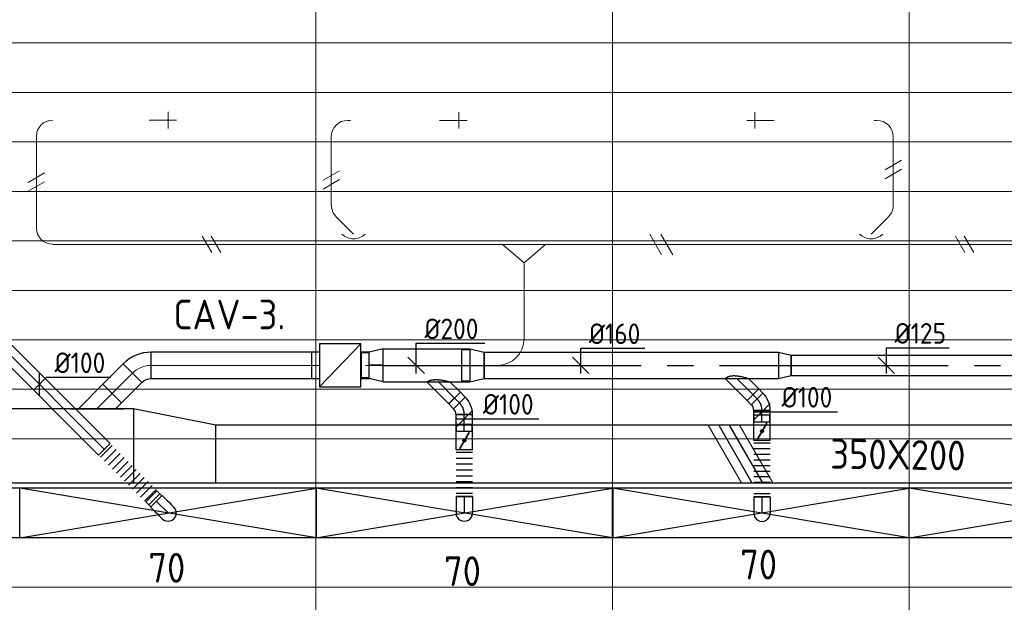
# Model space of a CAD drawing. Header units: millimetres. Extents: x -72412 to 16313, y -1015 to 52998.
# Tile 22 of 64: x -41321 to -35347, y 11438 to 14970. Entities that reach past the tile are written whole.
import ezdxf
from ezdxf.enums import TextEntityAlignment as Align

# ---------------------------------------------------------------- set-up
doc = ezdxf.new("R2010")
doc.units = ezdxf.units.MM
doc.header["$LTSCALE"] = 50
doc.linetypes.add('CENTER2', pattern=[28.575, 19.05, -3.175, 3.175, -3.175])
for name, color, linetype in [('4plfd', 254, 'Continuous'), ('WL570---_TOEVOER', 200, 'Continuous'), ('WL570---_TOEVOER_HL', 1, 'Continuous'), ('WL570---_TOEVOER_RST', 200, 'Continuous'), ('WL570---_TOEVOER_RST_HL', 1, 'Continuous'), ('WM570---_TOEVOER', 2, 'Continuous'), ('WM570---_TOEVOER_PR', 2, 'Continuous'), ('WM570---_TOEVOER_RST_PR', 1, 'Continuous')]:
    doc.layers.add(name, color=color, linetype=linetype)
for name, color, linetype, lineweight in [('WL570---_BESTAAND-HARTLIJN', 161, 'Continuous', 0), ('WL570---_BESTAAND-TOEVOER', 180, 'Continuous', 0), ('WL570---_DEMONTEREN', 10, 'Continuous', 0)]:
    doc.layers.add(name, color=color, linetype=linetype, lineweight=lineweight)
doc.layers.get('WL570---_DEMONTEREN').off()
doc.styles.add('BURO-018', font='ISO96.shx', dxfattribs={"height": 90})
doc.styles.add('BURO-025', font='ISO96.shx', dxfattribs={"height": 125})
doc.styles.add('MAATVOERING', font='ISO')

# ---------------------------------------------------------------- blocks, each defined once
blk = doc.blocks.new('Groep-43')
at = {"color": 8, "linetype": 'Continuous', "lineweight": 13}
for p, q in [((-73154.912, 13299.14), (-22154.912, 13299.14)), ((-73154.912, 12999.14), (-22154.912, 12999.14)), ((-73154.912, 12699.14), (-22154.912, 12699.14)), ((-73154.912, 12399.14), (-22154.912, 12399.14)), ((-73154.912, 12099.14), (-22154.912, 12099.14))]:
    blk.add_line(p, q, dxfattribs=at)
blk = doc.blocks.new('Groep-50')
at = {"color": 8, "linetype": 'Continuous', "lineweight": 13}
for p, q in [((-42254.9, 18999.1), (-42254.9, 6825.7)), ((-40454.9, 18999.1), (-40454.9, 7003.9)), ((-38654.9, 18999.1), (-38654.9, 7233.8)), ((-72854.9, 11799.1), (-22392.8, 11799.1)), ((-72188.2, 11499.1), (-23121.3, 11499.1)), ((-71473.3, 11199.1), (-23841, 11199.1)), ((-70711.8, 10899.1), (-24597.7, 10899.1)), ((-69854.9, 10599.1), (-25389.2, 10599.1)), ((-69080.3, 10299.1), (-26229.6, 10299.1)), ((-68159.5, 9999.1), (-27084.9, 9999.1))]:
    blk.add_line(p, q, dxfattribs=at)
at = {"color": 8, "linetype": 'Continuous', "lineweight": 13, "flags": 128}
blk.add_lwpolyline([(-22004.9, 19149), (-22004.9, 11828, -0.208473), (-73205.8, 11785.1), (-73304.9, 11828.1)], format="xyb", dxfattribs=at)
at = {"color": 8, "linetype": 'Continuous', "lineweight": 13}
blk.add_arc((-47654.8, 70538.1), 63940.9, 246.496301, 293.503386, dxfattribs=at)
at = {"color": 8}
blk.add_blockref('Groep-43', (0, 0), dxfattribs=at)
blk = doc.blocks.new('Block plafond 5e verd')
at = {"layer": '4plfd'}
blk.add_blockref('Groep-50', (73304.9, -19149.1), dxfattribs=at)
blk = doc.blocks.new('KARH')
for p, q in [((1, 0.5), (0, 0.5)), ((0, -0.5), (1, -0.5))]:
    blk.add_line(p, q)
at = {"invisible_edges": 15}
blk.add_3dface([(0, 0.5), (0, -0.5), (1, -0.5), (1, 0.5)], dxfattribs=at)
blk = doc.blocks.new('KARO')
for p, q in [((1, 0.5), (0, 0.5)), ((0, -0.5), (1, -0.5))]:
    blk.add_line(p, q)
at = {"invisible_edges": 15}
blk.add_3dface([(0, 0.5), (0, -0.5), (1, -0.5), (1, 0.5)], dxfattribs=at)
at = {"layer": 'WL570---_BESTAAND-HARTLIJN'}
blk.add_line((0, 0), (1, 0), dxfattribs=at)
blk = doc.blocks.new('VV145020035020005000LG')
blk.add_lwpolyline([(0, -225), (500, -225), (500, 125), (0, 225)], close=True)
at = {"invisible_edges": 15}
blk.add_3dface([(0, -225), (500, -225), (500, 125), (0, 225)], dxfattribs=at)
blk = doc.blocks.new('OBO10000090ZE')
blk.add_lwpolyline([(-50, 0), (50, 0), (50, 100, 1), (-50, 100)], format="xyb", close=True)
at = {"layer": 'WL570---_BESTAAND-HARTLIJN'}
for points in [[(0, 0), (0, 150)], [(-50, 100), (50, 100)]]:
    blk.add_lwpolyline(points, dxfattribs=at)
blk = doc.blocks.new('OBO10000090H')
blk.add_lwpolyline([(50, -100, 0.414214), (-100, 50), (-100, -50, -0.414214), (-50, -100)], format="xyb", close=True)
at = {"invisible_edges": 15}
for points in [[(-91.3, -50.8), (-74, 47.7), (-100, 50), (-100, -50)], [(-82.9, -53), (-48.7, 41), (-74, 47.7), (-91.3, -50.8)], [(-75, -56.7), (-25, 29.9), (-48.7, 41), (-82.9, -53)], [(-67.9, -61.7), (-3.6, 14.9), (-25, 29.9), (-75, -56.7)], [(-61.7, -67.9), (14.9, -3.6), (-3.6, 14.9), (-67.9, -61.7)], [(-56.7, -75), (29.9, -25), (14.9, -3.6), (-61.7, -67.9)], [(-53, -82.9), (41, -48.7), (29.9, -25), (-56.7, -75)], [(-50.8, -91.3), (47.7, -74), (41, -48.7), (-53, -82.9)], [(-50, -100), (50, -100), (47.7, -74), (-50.8, -91.3)]]:
    blk.add_3dface(points, dxfattribs=at)
at = {"layer": 'WL570---_BESTAAND-HARTLIJN'}
blk.add_arc((-100, -100), 100, 0, 90, dxfattribs=at)
blk = doc.blocks.new('OBO10000090L')
blk.add_lwpolyline([(50, 0, 0.414214), (-100, 150), (-100, 50, -0.414214), (-50, 0)], format="xyb", close=True)
at = {"invisible_edges": 15}
for points in [[(-91.3, 49.2), (-74, 147.7), (-100, 150), (-100, 50)], [(-82.9, 47), (-48.7, 141), (-74, 147.7), (-91.3, 49.2)], [(-75, 43.3), (-25, 129.9), (-48.7, 141), (-82.9, 47)], [(-67.9, 38.3), (-3.6, 114.9), (-25, 129.9), (-75, 43.3)], [(-61.7, 32.1), (14.9, 96.4), (-3.6, 114.9), (-67.9, 38.3)], [(-56.7, 25), (29.9, 75), (14.9, 96.4), (-61.7, 32.1)], [(-53, 17.1), (41, 51.3), (29.9, 75), (-56.7, 25)], [(-50.8, 8.7), (47.7, 26), (41, 51.3), (-53, 17.1)], [(-50, 0), (50, 0), (47.7, 26), (-50.8, 8.7)]]:
    blk.add_3dface(points, dxfattribs=at)
at = {"layer": 'WL570---_BESTAAND-HARTLIJN'}
blk.add_arc((-100, 0), 100, 0, 90, dxfattribs=at)
blk = doc.blocks.new('OBO10000045H')
blk.add_lwpolyline([(50, -41.4, 0.198912), (6.1, 64.6), (-64.6, -6.1, -0.198912), (-50, -41.4)], format="xyb", close=True)
at = {"invisible_edges": 15}
for points in [[(-61.7, -9.3), (14.9, 55), (6.1, 64.6), (-64.6, -6.1)], [(-59, -12.7), (22.9, 44.6), (14.9, 55), (-61.7, -9.3)], [(-56.7, -16.4), (29.9, 33.6), (22.9, 44.6), (-59, -12.7)], [(-54.7, -20.3), (35.9, 22), (29.9, 33.6), (-56.7, -16.4)], [(-53, -24.3), (41, 9.9), (35.9, 22), (-54.7, -20.3)], [(-51.7, -28.5), (44.9, -2.6), (41, 9.9), (-53, -24.3)], [(-50.8, -32.7), (47.7, -15.4), (44.9, -2.6), (-51.7, -28.5)], [(-50.2, -37.1), (49.4, -28.3), (47.7, -15.4), (-50.8, -32.7)], [(-50, -41.4), (50, -41.4), (49.4, -28.3), (-50.2, -37.1)]]:
    blk.add_3dface(points, dxfattribs=at)
at = {"layer": 'WL570---_BESTAAND-HARTLIJN'}
blk.add_arc((-100, -41.4), 100, 0, 45, dxfattribs=at)
blk = doc.blocks.new('OZA1250100045L')
blk.add_lwpolyline([(-70.7, 0), (-106.1, 35.4), (-35.4, 106.1), (70.7, 0)])
at = {"layer": 'WL570---_BESTAAND-HARTLIJN'}
blk.add_line((0, 0), (-70.7, 70.7), dxfattribs=at)
at = {"layer": 'WL570---_BESTAAND-TOEVOER'}
blk.add_arc((0, 70.7), 100, 225, 315, dxfattribs=at)
blk = doc.blocks.new('OSV1251000460G')
blk.add_lwpolyline([(0, -62.5), (46.7, -50), (46.7, 50), (0, 62.5)], close=True)
at = {"layer": 'WL570---_BESTAAND-HARTLIJN'}
blk.add_line((0, 0), (46.7, 0), dxfattribs=at)
blk = doc.blocks.new('OAF16000045R')
blk.add_line((-163.1, 0), (163.1, 0))
blk.add_lwpolyline([(-113.1, 0), (35.4, 148.5), (148.5, 35.4), (113.1, 0)])
at = {"layer": 'WL570---_BESTAAND-HARTLIJN'}
blk.add_line((91.9, 91.9), (0, 0), dxfattribs=at)
blk = doc.blocks.new('OTS12512516000H')
blk.add_lwpolyline([(-130, -62.5), (130, -62.5), (130, 62.5), (80, 112.5), (-80, 112.5), (-130, 62.5)], close=True)
at = {"layer": 'WL570---_BESTAAND-HARTLIJN'}
blk.add_line((-130, 0), (130, 0), dxfattribs=at)
at = {"layer": 'WL570---_BESTAAND-TOEVOER'}
blk.add_lwpolyline([(-130, 0), (0, 112.5), (130, 0)], dxfattribs=at)
blk = doc.blocks.new('VBX1601600016025000')
blk.add_lwpolyline([(50, -130), (300, -130), (300, 130), (50, 130)], close=True)
for points in [[(50, 80), (0, 80), (0, -80), (50, -80)], [(300, -80), (350, -80), (350, 80), (300, 80)]]:
    blk.add_lwpolyline(points)
at = {"layer": 'WL570---_BESTAAND-HARTLIJN'}
blk.add_line((300, 0), (350, 0), dxfattribs=at)
at = {"layer": 'WL570---_BESTAAND-TOEVOER'}
blk.add_line((50, -130), (300, 130), dxfattribs=at)
blk = doc.blocks.new('UISO')
for p, q in [((0, 0.18), (1, 0.757)), ((0, 0), (1, 0.577))]:
    blk.add_line(p, q)
at = {"layer": 'WL570---_BESTAAND-TOEVOER'}
for p, q in [((0, 0.36), (1, 0.937)), ((0, -0.18), (1, 0.397))]:
    blk.add_line(p, q, dxfattribs=at)
blk = doc.blocks.new('OBO16000090H')
blk.add_lwpolyline([(80, -160, 0.414214), (-160, 80), (-160, -80, -0.414214), (-80, -160)], format="xyb", close=True)
at = {"invisible_edges": 15}
for points in [[(-146.1, -81.2), (-118.3, 76.4), (-160, 80), (-160, -80)], [(-132.6, -84.8), (-77.9, 65.5), (-118.3, 76.4), (-146.1, -81.2)], [(-120, -90.7), (-40, 47.8), (-77.9, 65.5), (-132.6, -84.8)], [(-108.6, -98.7), (-5.7, 23.9), (-40, 47.8), (-120, -90.7)], [(-98.7, -108.6), (23.9, -5.7), (-5.7, 23.9), (-108.6, -98.7)], [(-90.7, -120), (47.8, -40), (23.9, -5.7), (-98.7, -108.6)], [(-84.8, -132.6), (65.5, -77.9), (47.8, -40), (-90.7, -120)], [(-81.2, -146.1), (76.4, -118.3), (65.5, -77.9), (-84.8, -132.6)], [(-80, -160), (80, -160), (76.4, -118.3), (-81.2, -146.1)]]:
    blk.add_3dface(points, dxfattribs=at)
at = {"layer": 'WL570---_BESTAAND-HARTLIJN'}
blk.add_arc((-160, -160), 160, 0, 90, dxfattribs=at)
blk = doc.blocks.new('OBO16000045H')
blk.add_lwpolyline([(80, -66.3, 0.198912), (9.7, 103.4), (-103.4, -9.7, -0.198912), (-80, -66.3)], format="xyb", close=True)
at = {"invisible_edges": 15}
for points in [[(-98.7, -14.9), (23.9, 88), (9.7, 103.4), (-103.4, -9.7)], [(-94.5, -20.4), (36.6, 71.4), (23.9, 88), (-98.7, -14.9)], [(-90.7, -26.3), (47.8, 53.7), (36.6, 71.4), (-94.5, -20.4)], [(-87.5, -32.5), (57.5, 35.2), (47.8, 53.7), (-90.7, -26.3)], [(-84.8, -38.9), (65.5, 15.8), (57.5, 35.2), (-87.5, -32.5)], [(-82.7, -45.6), (71.8, -4.2), (65.5, 15.8), (-84.8, -38.9)], [(-81.2, -52.4), (76.4, -24.6), (71.8, -4.2), (-82.7, -45.6)], [(-80.3, -59.3), (79.1, -45.4), (76.4, -24.6), (-81.2, -52.4)], [(-80, -66.3), (80, -66.3), (79.1, -45.4), (-80.3, -59.3)]]:
    blk.add_3dface(points, dxfattribs=at)
at = {"layer": 'WL570---_BESTAAND-HARTLIJN'}
blk.add_arc((-160, -66.3), 160, 0, 45, dxfattribs=at)
blk = doc.blocks.new('*U249')
at = {"color": 0, "ltscale": 10}
for p, q in [((900, 150, -2700), (-900, 150, -2700)), ((-900, -150, -2700), (-900, 150, -2700)), ((900, -150, -2700), (900, 150, -2700)), ((900, -150, -2700), (-900, -150, -2700))]:
    blk.add_line(p, q, dxfattribs=at)
at = {"layer": 'WL570---_TOEVOER_RST_HL', "linetype": 'CENTER2'}
blk.add_circle((0, 0, -2700), 0.075, dxfattribs=at)
at = {"layer": 'WL570---_TOEVOER_RST', "color": 1, "style": 'BURO-018'}
for tag in ['MC', 'Q']:
    blk.add_attdef(tag, text='', height=180, dxfattribs=at).set_placement((0, 0), align=Align.MIDDLE)
at = {"layer": 'WM570---_TOEVOER_RST_PR', "color": 1, "style": 'BURO-018'}
blk.add_attdef('POSNR', text='', height=180, dxfattribs=at).set_placement((0, 0), align=Align.MIDDLE)
blk = doc.blocks.new('*U250')
at = {"color": 0, "ltscale": 10}
for p, q in [((900, 150, -2700), (-900, 150, -2700)), ((-900, -150, -2700), (-900, 150, -2700)), ((900, -150, -2700), (900, 150, -2700)), ((900, -150, -2700), (-900, -150, -2700))]:
    blk.add_line(p, q, dxfattribs=at)
at = {"layer": 'WL570---_TOEVOER_RST_HL', "linetype": 'CENTER2'}
blk.add_circle((0, 0, -2700), 0.075, dxfattribs=at)
at = {"layer": 'WL570---_TOEVOER_RST', "color": 1, "style": 'BURO-018'}
for tag in ['MC', 'Q']:
    blk.add_attdef(tag, text='', height=180, dxfattribs=at).set_placement((0, 0), align=Align.MIDDLE)
at = {"layer": 'WM570---_TOEVOER_RST_PR', "color": 1, "style": 'BURO-018'}
blk.add_attdef('POSNR', text='', height=180, dxfattribs=at).set_placement((0, 0), align=Align.MIDDLE)
blk = doc.blocks.new('*U260')
at = {"color": 0, "ltscale": 10}
for p, q in [((900, 150, -2700), (-900, 150, -2700)), ((-900, -150, -2700), (-900, 150, -2700)), ((900, -150, -2700), (900, 150, -2700)), ((900, -150, -2700), (-900, -150, -2700))]:
    blk.add_line(p, q, dxfattribs=at)
at = {"layer": 'WL570---_TOEVOER_RST_HL', "linetype": 'CENTER2'}
blk.add_circle((0, 0, -2700), 0.075, dxfattribs=at)
at = {"layer": 'WL570---_TOEVOER_RST', "color": 1, "style": 'BURO-018'}
for tag in ['MC', 'Q']:
    blk.add_attdef(tag, text='', height=180, dxfattribs=at).set_placement((0, 0), align=Align.MIDDLE)
at = {"layer": 'WM570---_TOEVOER_RST_PR', "color": 1, "style": 'BURO-018'}
blk.add_attdef('POSNR', text='', height=180, dxfattribs=at).set_placement((0, 0), align=Align.MIDDLE)
blk = doc.blocks.new('*U261')
at = {"color": 0, "ltscale": 10}
for p, q in [((900, 150, -2700), (-900, 150, -2700)), ((-900, -150, -2700), (-900, 150, -2700)), ((900, -150, -2700), (900, 150, -2700)), ((900, -150, -2700), (-900, -150, -2700))]:
    blk.add_line(p, q, dxfattribs=at)
at = {"layer": 'WL570---_TOEVOER_RST_HL', "linetype": 'CENTER2'}
blk.add_circle((0, 0, -2700), 0.075, dxfattribs=at)
at = {"layer": 'WL570---_TOEVOER_RST', "color": 1, "style": 'BURO-018'}
for tag in ['MC', 'Q']:
    blk.add_attdef(tag, text='', height=180, dxfattribs=at).set_placement((0, 0), align=Align.MIDDLE)
at = {"layer": 'WM570---_TOEVOER_RST_PR', "color": 1, "style": 'BURO-018'}
blk.add_attdef('POSNR', text='', height=180, dxfattribs=at).set_placement((0, 0), align=Align.MIDDLE)
blk = doc.blocks.new('*U262')
at = {"color": 0, "ltscale": 10}
for p, q in [((900, 150, -2700), (-900, 150, -2700)), ((-900, -150, -2700), (-900, 150, -2700)), ((900, -150, -2700), (900, 150, -2700)), ((900, -150, -2700), (-900, -150, -2700))]:
    blk.add_line(p, q, dxfattribs=at)
at = {"layer": 'WL570---_TOEVOER_RST_HL', "linetype": 'CENTER2'}
blk.add_circle((0, 0, -2700), 0.075, dxfattribs=at)
at = {"layer": 'WL570---_TOEVOER_RST', "color": 1, "style": 'BURO-018'}
for tag in ['MC', 'Q']:
    blk.add_attdef(tag, text='', height=180, dxfattribs=at).set_placement((0, 0), align=Align.MIDDLE)
at = {"layer": 'WM570---_TOEVOER_RST_PR', "color": 1, "style": 'BURO-018'}
blk.add_attdef('POSNR', text='', height=180, dxfattribs=at).set_placement((0, 0), align=Align.MIDDLE)
blk = doc.blocks.new('*U809')
at = {"color": 0, "ltscale": 10}
for p, q in [((-100, 47.5, -2700), (-142.6, 47.5, -2700)), ((-142.6, -47.5, -2700), (-142.6, 47.5, -2700)), ((-100, 50, -2700), (-86.8, 50, -2700)), ((-100, -50, -2700), (-100, 50, -2700)), ((-100, -47.5, -2700), (-100, 47.5, -2700)), ((-86.8, 50, -2700), (-61.4, 50, -2700)), ((-61.4, 50, -2700), (-38.6, 50, -2700)), ((-38.6, 50, -2700), (-20, 50, -2700)), ((-20, 50, -2700), (-6.8, 50, -2700)), ((-6.8, 50, -2700), (0, 50, -2700)), ((-100, -47.5, -2700), (-142.6, -47.5, -2700)), ((-100, -50, -2700), (-86.8, -50, -2700)), ((-86.8, -50, -2700), (-61.4, -50, -2700)), ((-61.4, -50, -2700), (-38.6, -50, -2700)), ((-38.6, -50, -2700), (-20, -50, -2700)), ((-20, -50, -2700), (-6.8, -50, -2700)), ((-6.8, -50, -2700), (0, -50, -2700))]:
    blk.add_line(p, q, dxfattribs=at)
blk.add_arc((0, 0, -2700), 50, 270, 90, dxfattribs=at)
at = {"layer": 'WL570---_TOEVOER_HL', "linetype": 'CENTER2'}
blk.add_line((-100, 0, -2700), (0, 0, -2700), dxfattribs=at)
at = {"layer": 'WM570---_TOEVOER_PR', "color": 2, "style": 'BURO-025'}
blk.add_attdef('POSNR', text='', height=125, dxfattribs=at).set_placement((0, 0), align=Align.MIDDLE)
blk = doc.blocks.new('*U811')
at = {"color": 0, "ltscale": 10}
for p, q in [((0, 50, -2700), (892.2, 50, -2700)), ((0, -50, -2700), (0, 50, -2700)), ((892.2, 50, -2700), (892.2, -50, -2700)), ((0, -50, -2700), (892.2, -50, -2700))]:
    blk.add_line(p, q, dxfattribs=at)
at = {"layer": 'WL570---_TOEVOER_HL', "linetype": 'CENTER2'}
blk.add_line((0, 0, -2700), (892.2, 0, -2700), dxfattribs=at)
at = {"layer": 'WM570---_TOEVOER_PR', "color": 2, "style": 'BURO-025'}
blk.add_attdef('POSNR', text='', height=125, dxfattribs=at).set_placement((0, 0), align=Align.MIDDLE)
blk = doc.blocks.new('*U812')
at = {"color": 0, "ltscale": 10}
for p, q in [((0, 50, -2700), (0, -50, -2700)), ((17.1, 50, -2700), (17.1, -50, -2700)), ((51.4, 50, -2700), (51.4, -50, -2700)), ((85.7, 50, -2700), (85.7, -50, -2700)), ((119.9, 50, -2700), (119.9, -50, -2700)), ((154.2, 50, -2700), (154.2, -50, -2700)), ((188.4, 50, -2700), (188.4, -50, -2700)), ((222.7, 50, -2700), (222.7, -50, -2700)), ((257, 50, -2700), (257, -50, -2700)), ((291.2, 50, -2700), (291.2, -50, -2700)), ((325.5, 50, -2700), (325.5, -50, -2700)), ((359.8, 50, -2700), (359.8, -50, -2700)), ((394, 50, -2700), (394, -50, -2700)), ((428.3, 50, -2700), (428.3, -50, -2700)), ((445.4, 50, -2700), (445.4, -50, -2700))]:
    blk.add_line(p, q, dxfattribs=at)
at = {"layer": 'WM570---_TOEVOER_PR', "color": 2, "style": 'BURO-025'}
blk.add_attdef('POSNR', text='', height=125, dxfattribs=at).set_placement((0, 0), align=Align.MIDDLE)
blk = doc.blocks.new('*U817')
at = {"layer": 'WM570---_TOEVOER', "color": 0, "ltscale": 10}
for p, q in [((0, -70.7), (0, 70.7)), ((-35.4, -35.4), (42.6, 42.6)), ((42.6, 42.6), (431.9, 42.6))]:
    blk.add_line(p, q, dxfattribs=at)
at = {"layer": 'WM570---_TOEVOER', "color": 0, "style": 'BURO-025'}
blk.add_text('%%c100', height=125, dxfattribs=at).set_placement((92.6, 67.6))
blk = doc.blocks.new('*U818')
at = {"color": 0, "ltscale": 10}
for p, q in [((-100, 50, -2700), (-86.8, 50, -2700)), ((-100, -50, -2700), (-100, 50, -2700)), ((-86.8, 50, -2700), (-61.4, 50, -2700)), ((-61.4, 50, -2700), (-38.6, 50, -2700)), ((-38.6, 50, -2700), (-20, 50, -2700)), ((-20, 50, -2700), (-6.8, 50, -2700)), ((-6.8, 50, -2700), (0, 50, -2700)), ((-100, -50, -2700), (-86.8, -50, -2700)), ((-86.8, -50, -2700), (-61.4, -50, -2700)), ((-61.4, -50, -2700), (-38.6, -50, -2700)), ((-38.6, -50, -2700), (-20, -50, -2700)), ((-20, -50, -2700), (-6.8, -50, -2700)), ((-6.8, -50, -2700), (0, -50, -2700))]:
    blk.add_line(p, q, dxfattribs=at)
blk.add_arc((0, 0, -2700), 50, 270, 90, dxfattribs=at)
at = {"layer": 'WL570---_TOEVOER_HL', "linetype": 'CENTER2'}
blk.add_line((-100, 0, -2700), (0, 0, -2700), dxfattribs=at)
at = {"layer": 'WM570---_TOEVOER_PR', "color": 2, "style": 'BURO-025'}
blk.add_attdef('POSNR', text='', height=125, dxfattribs=at).set_placement((0, 0), align=Align.MIDDLE)
blk = doc.blocks.new('*U819')
at = {"color": 0, "ltscale": 10}
for p, q in [((0, 50, -2700), (41.4, 50, -2700)), ((0, -50, -2700), (0, 50, -2700)), ((41.4, 50, -2700), (41.4, -50, -2700)), ((0, -50, -2700), (41.4, -50, -2700))]:
    blk.add_line(p, q, dxfattribs=at)
at = {"layer": 'WL570---_TOEVOER_HL', "linetype": 'CENTER2'}
blk.add_line((0, 0, -2700), (41.4, 0, -2700), dxfattribs=at)
at = {"layer": 'WM570---_TOEVOER_PR', "color": 2, "style": 'BURO-025'}
blk.add_attdef('POSNR', text='', height=125, dxfattribs=at).set_placement((0, 0), align=Align.MIDDLE)
blk = doc.blocks.new('*U820')
at = {"color": 0, "ltscale": 10}
for p, q in [((0, 70.7, -2700), (63.3, 134.1, -2700)), ((63.3, 134.1, -2700), (134.1, 63.3, -2700)), ((0.1, -70.7, -2700), (134.1, 63.3, -2700))]:
    blk.add_line(p, q, dxfattribs=at)
blk.add_spline([(-0.1, -70.5, -2700), (-0.5, -69.8, -2700), (-1.1, -68.6, -2700), (-2, -66.9, -2700), (-3, -64.8, -2700), (-4.2, -62.2, -2700), (-5.5, -59.1, -2700), (-6.8, -55.5, -2700), (-8.1, -51.4, -2700), (-9.4, -46.9, -2700), (-10.6, -41.8, -2700), (-11.7, -36.2, -2700), (-12.5, -30.2, -2700), (-13.1, -23.8, -2700), (-13.4, -16.9, -2700), (-13.4, -9.8, -2700), (-13.1, -2.4, -2700), (-12.5, 5.2, -2700), (-11.7, 12.9, -2700), (-10.6, 20.5, -2700), (-9.4, 28, -2700), (-8.1, 35.1, -2700), (-6.8, 41.9, -2700), (-5.5, 48.2, -2700), (-4.2, 53.9, -2700), (-3, 58.8, -2700), (-2, 63, -2700), (-1.1, 66.3, -2700), (-0.5, 68.8, -2700), (-0.1, 70.2, -2700), (0, 70.7, -2700)], degree=3, dxfattribs=at)
at = {"layer": 'WL570---_TOEVOER_HL', "linetype": 'CENTER2'}
blk.add_line((0, 0, -2700), (98.7, 98.7, -2700), dxfattribs=at)
at = {"layer": 'WM570---_TOEVOER_PR', "color": 2, "style": 'BURO-025'}
blk.add_attdef('POSNR', text='', height=125, dxfattribs=at).set_placement((0, 0), align=Align.MIDDLE)
blk = doc.blocks.new('*U821')
at = {"color": 0, "ltscale": 10}
for p, q in [((-6.1, 64.6, -2700), (64.6, -6.1, -2700)), ((25, 92.1, -2700), (25.8, 93, -2700)), ((25.8, 93, -2700), (93, 25.8, -2700)), ((-41.4, -50, -2700), (-41.4, 50, -2700)), ((92.1, 25, -2700), (93, 25.8, -2700))]:
    blk.add_line(p, q, dxfattribs=at)
for radius in [49.9, 149.9]:
    blk.add_arc((-41.4, 99.9, -2700), radius, 270, 315, dxfattribs=at)
at = {"layer": 'WL570---_TOEVOER_HL', "linetype": 'CENTER2'}
blk.add_arc((-41.4, 99.9, -2700), 99.9, 270, 315, dxfattribs=at)
at = {"layer": 'WM570---_TOEVOER_PR', "color": 2, "style": 'BURO-025'}
blk.add_attdef('POSNR', text='', height=125, dxfattribs=at).set_placement((0, 0), align=Align.MIDDLE)
blk = doc.blocks.new('*U822')
at = {"color": 0, "ltscale": 10}
for p, q in [((0, 50, -2700), (101.3, 50, -2700)), ((101.3, 50, -2700), (101.3, -50, -2700)), ((0, -50, -2700), (101.3, -50, -2700))]:
    blk.add_line(p, q, dxfattribs=at)
at = {"layer": 'WL570---_TOEVOER_HL', "linetype": 'CENTER2'}
blk.add_line((0, 0, -2700), (101.3, 0, -2700), dxfattribs=at)
at = {"layer": 'WM570---_TOEVOER_PR', "color": 2, "style": 'BURO-025'}
blk.add_attdef('POSNR', text='', height=125, dxfattribs=at).set_placement((0, 0), align=Align.MIDDLE)
blk = doc.blocks.new('*U823')
at = {"ltscale": 10}
for p, q in [((-55.9, 50, -2700), (55.9, 50, -2700)), ((-55.9, -50, -2700), (-55.9, 50, -2700)), ((-48.9, 27.1, -2700), (-47.9, 28.8, -2700)), ((47.9, -28.8, -2700), (-48.9, 27.1, -2700)), ((48.9, -27.1, -2700), (-47.9, 28.8, -2700)), ((55.9, 50, -2700), (55.9, -50, -2700)), ((55.9, 47.5, -2700), (98.5, 47.5, -2700)), ((98.5, 47.5, -2700), (98.5, -47.5, -2700)), ((-55.9, -50, -2700), (55.9, -50, -2700)), ((47.9, -28.8, -2700), (48.9, -27.1, -2700)), ((55.9, -47.5, -2700), (98.5, -47.5, -2700))]:
    blk.add_line(p, q, dxfattribs=at)
blk.add_circle((0, 0, -2700), 9.31, dxfattribs=at)
at = {"layer": 'WL570---_TOEVOER', "color": 2, "style": 'BURO-025'}
blk.add_attdef('I', text='', height=125, dxfattribs=at).set_placement((0, 0), align=Align.MIDDLE)
at = {"layer": 'WM570---_TOEVOER_PR', "color": 2, "style": 'BURO-025'}
blk.add_attdef('POSNR', text='', height=125, dxfattribs=at).set_placement((0, 0), align=Align.MIDDLE)
blk = doc.blocks.new('*U824')
at = {"color": 0, "ltscale": 10}
for p, q in [((0, 50, -2700), (0, -50, -2700)), ((17.7, 50, -2700), (17.7, -50, -2700)), ((53.2, 50, -2700), (53.2, -50, -2700)), ((88.6, 50, -2700), (88.6, -50, -2700)), ((124.1, 50, -2700), (124.1, -50, -2700)), ((159.6, 50, -2700), (159.6, -50, -2700)), ((195, 50, -2700), (195, -50, -2700)), ((230.5, 50, -2700), (230.5, -50, -2700)), ((265.9, 50, -2700), (265.9, -50, -2700)), ((283.7, 50, -2700), (283.7, -50, -2700))]:
    blk.add_line(p, q, dxfattribs=at)
at = {"layer": 'WM570---_TOEVOER_PR', "color": 2, "style": 'BURO-025'}
blk.add_attdef('POSNR', text='', height=125, dxfattribs=at).set_placement((0, 0), align=Align.MIDDLE)
blk = doc.blocks.new('*U825')
at = {"color": 0, "ltscale": 10}
for p, q in [((0, 100, -2700), (85.2, 80, -2700)), ((0, 100, -2700), (0, -100, -2700)), ((85.2, 80, -2700), (85.2, -80, -2700)), ((85.2, 76, -2700), (131.9, 76, -2700)), ((131.9, 76, -2700), (131.9, -76, -2700)), ((131.9, 76, -2700), (131.9, -76, -2700)), ((0, -100, -2700), (85.2, -80, -2700)), ((85.2, -76, -2700), (131.9, -76, -2700))]:
    blk.add_line(p, q, dxfattribs=at)
at = {"layer": 'WL570---_TOEVOER_HL', "linetype": 'CENTER2'}
blk.add_line((0, 0, -2700), (85.2, 0, -2700), dxfattribs=at)
for centre in [(0, 0, -2700), (85.2, 0, -2700)]:
    blk.add_circle(centre, 0.075, dxfattribs=at)
at = {"layer": 'WM570---_TOEVOER_PR', "color": 2, "style": 'BURO-025'}
blk.add_attdef('POSNR', text='', height=125, dxfattribs=at).set_placement((0, 0), align=Align.MIDDLE)
blk = doc.blocks.new('*U826')
at = {"color": 0, "ltscale": 10}
for p, q in [((0, 100, -2700), (527.2, 100, -2700)), ((0, -100, -2700), (0, 100, -2700)), ((527.2, 100, -2700), (527.2, -100, -2700)), ((0, -100, -2700), (527.2, -100, -2700))]:
    blk.add_line(p, q, dxfattribs=at)
at = {"layer": 'WL570---_TOEVOER_HL', "linetype": 'CENTER2'}
blk.add_line((0, 0, -2700), (527.2, 0, -2700), dxfattribs=at)
at = {"layer": 'WM570---_TOEVOER_PR', "color": 2, "style": 'BURO-025'}
blk.add_attdef('POSNR', text='', height=125, dxfattribs=at).set_placement((0, 0), align=Align.MIDDLE)
blk = doc.blocks.new('*U827')
at = {"color": 0, "ltscale": 10}
for p, q in [((0, 95, -2700), (-49.5, 95, -2700)), ((-49.5, -95, -2700), (-49.5, 95, -2700)), ((-49.5, -95, -2700), (-49.5, 95, -2700)), ((0, 100, -2700), (85.2, 80, -2700)), ((0, 100, -2700), (0, -100, -2700)), ((85.2, 80, -2700), (85.2, -80, -2700)), ((0, -95, -2700), (-49.5, -95, -2700)), ((0, -100, -2700), (85.2, -80, -2700))]:
    blk.add_line(p, q, dxfattribs=at)
at = {"layer": 'WL570---_TOEVOER_HL', "linetype": 'CENTER2'}
blk.add_line((0, 0, -2700), (85.2, 0, -2700), dxfattribs=at)
for centre in [(0, 0, -2700), (85.2, 0, -2700)]:
    blk.add_circle(centre, 0.075, dxfattribs=at)
at = {"layer": 'WM570---_TOEVOER_PR', "color": 2, "style": 'BURO-025'}
blk.add_attdef('POSNR', text='', height=125, dxfattribs=at).set_placement((0, 0), align=Align.MIDDLE)
blk = doc.blocks.new('*U828')
at = {"color": 0, "ltscale": 10}
for p, q in [((-100, 50, -2700), (-86.8, 50, -2700)), ((-100, -50, -2700), (-100, 50, -2700)), ((-86.8, 50, -2700), (-61.4, 50, -2700)), ((-61.4, 50, -2700), (-38.6, 50, -2700)), ((-38.6, 50, -2700), (-20, 50, -2700)), ((-20, 50, -2700), (-6.8, 50, -2700)), ((-6.8, 50, -2700), (0, 50, -2700)), ((-100, -50, -2700), (-86.8, -50, -2700)), ((-86.8, -50, -2700), (-61.4, -50, -2700)), ((-61.4, -50, -2700), (-38.6, -50, -2700)), ((-38.6, -50, -2700), (-20, -50, -2700)), ((-20, -50, -2700), (-6.8, -50, -2700)), ((-6.8, -50, -2700), (0, -50, -2700))]:
    blk.add_line(p, q, dxfattribs=at)
blk.add_arc((0, 0, -2700), 50, 270, 90, dxfattribs=at)
at = {"layer": 'WL570---_TOEVOER_HL', "linetype": 'CENTER2'}
blk.add_line((-100, 0, -2700), (0, 0, -2700), dxfattribs=at)
at = {"layer": 'WM570---_TOEVOER_PR', "color": 2, "style": 'BURO-025'}
blk.add_attdef('POSNR', text='', height=125, dxfattribs=at).set_placement((0, 0), align=Align.MIDDLE)
blk = doc.blocks.new('*U829')
at = {"color": 0, "ltscale": 10}
for p, q in [((0, 70.7, -2700), (62.1, 132.8, -2700)), ((62.1, 132.8, -2700), (132.8, 62.1, -2700)), ((0, -70.7, -2700), (132.8, 62.1, -2700))]:
    blk.add_line(p, q, dxfattribs=at)
blk.add_spline([(-0.2, -70.5, -2700), (-0.6, -69.9, -2700), (-1.4, -68.9, -2700), (-2.5, -67.4, -2700), (-3.8, -65.6, -2700), (-5.3, -63.3, -2700), (-6.9, -60.6, -2700), (-8.7, -57.4, -2700), (-10.5, -53.7, -2700), (-12.2, -49.6, -2700), (-13.8, -44.9, -2700), (-15.2, -39.7, -2700), (-16.3, -34, -2700), (-17.1, -27.8, -2700), (-17.5, -21.1, -2700), (-17.5, -13.9, -2700), (-17.1, -6.4, -2700), (-16.3, 1.4, -2700), (-15.2, 9.4, -2700), (-13.8, 17.4, -2700), (-12.2, 25.2, -2700), (-10.5, 32.8, -2700), (-8.7, 40, -2700), (-6.9, 46.7, -2700), (-5.3, 52.8, -2700), (-3.8, 58.1, -2700), (-2.5, 62.5, -2700), (-1.4, 66.1, -2700), (-0.6, 68.6, -2700), (-0.2, 70.2, -2700), (0, 70.7, -2700)], degree=3, dxfattribs=at)
at = {"layer": 'WL570---_TOEVOER_HL', "linetype": 'CENTER2'}
blk.add_line((0, 0, -2700), (97.4, 97.4, -2700), dxfattribs=at)
at = {"layer": 'WM570---_TOEVOER_PR', "color": 2, "style": 'BURO-025'}
blk.add_attdef('POSNR', text='', height=125, dxfattribs=at).set_placement((0, 0), align=Align.MIDDLE)
blk = doc.blocks.new('*U830')
at = {"color": 0, "ltscale": 10}
for p, q in [((-6.1, 64.6, -2700), (64.6, -6.1, -2700)), ((-41.4, -50, -2700), (-41.4, 50, -2700))]:
    blk.add_line(p, q, dxfattribs=at)
for radius in [49.9, 149.9]:
    blk.add_arc((-41.4, 99.9, -2700), radius, 270, 315, dxfattribs=at)
at = {"layer": 'WL570---_TOEVOER_HL', "linetype": 'CENTER2'}
blk.add_arc((-41.4, 99.9, -2700), 99.9, 270, 315, dxfattribs=at)
at = {"layer": 'WM570---_TOEVOER_PR', "color": 2, "style": 'BURO-025'}
blk.add_attdef('POSNR', text='', height=125, dxfattribs=at).set_placement((0, 0), align=Align.MIDDLE)
blk = doc.blocks.new('*U831')
at = {"color": 0, "ltscale": 10}
for p, q in [((0, 50, -2700), (36.7, 50, -2700)), ((0, -50, -2700), (0, 50, -2700)), ((36.7, 50, -2700), (36.7, -50, -2700)), ((0, -50, -2700), (36.7, -50, -2700))]:
    blk.add_line(p, q, dxfattribs=at)
at = {"layer": 'WL570---_TOEVOER_HL', "linetype": 'CENTER2'}
blk.add_line((0, 0, -2700), (36.7, 0, -2700), dxfattribs=at)
at = {"layer": 'WM570---_TOEVOER_PR', "color": 2, "style": 'BURO-025'}
blk.add_attdef('POSNR', text='', height=125, dxfattribs=at).set_placement((0, 0), align=Align.MIDDLE)
blk = doc.blocks.new('*U832')
at = {"color": 0, "ltscale": 10}
for p, q in [((0, 50, -2700), (69.1, 50, -2700)), ((69.1, 50, -2700), (69.1, -50, -2700)), ((0, -50, -2700), (69.1, -50, -2700))]:
    blk.add_line(p, q, dxfattribs=at)
at = {"layer": 'WL570---_TOEVOER_HL', "linetype": 'CENTER2'}
blk.add_line((0, 0, -2700), (69.1, 0, -2700), dxfattribs=at)
at = {"layer": 'WM570---_TOEVOER_PR', "color": 2, "style": 'BURO-025'}
blk.add_attdef('POSNR', text='', height=125, dxfattribs=at).set_placement((0, 0), align=Align.MIDDLE)
blk = doc.blocks.new('*U833')
at = {"ltscale": 10}
for p, q in [((-55.9, 50, -2700), (55.9, 50, -2700)), ((-55.9, -50, -2700), (-55.9, 50, -2700)), ((-48.9, 27.1, -2700), (-47.9, 28.8, -2700)), ((47.9, -28.8, -2700), (-48.9, 27.1, -2700)), ((48.9, -27.1, -2700), (-47.9, 28.8, -2700)), ((55.9, 50, -2700), (55.9, -50, -2700)), ((55.9, 47.5, -2700), (98.5, 47.5, -2700)), ((98.5, 47.5, -2700), (98.5, -47.5, -2700)), ((-55.9, -50, -2700), (55.9, -50, -2700)), ((47.9, -28.8, -2700), (48.9, -27.1, -2700)), ((55.9, -47.5, -2700), (98.5, -47.5, -2700))]:
    blk.add_line(p, q, dxfattribs=at)
blk.add_circle((0, 0, -2700), 9.31, dxfattribs=at)
at = {"layer": 'WL570---_TOEVOER', "color": 2, "style": 'BURO-025'}
blk.add_attdef('I', text='', height=125, dxfattribs=at).set_placement((0, 0), align=Align.MIDDLE)
at = {"layer": 'WM570---_TOEVOER_PR', "color": 2, "style": 'BURO-025'}
blk.add_attdef('POSNR', text='', height=125, dxfattribs=at).set_placement((0, 0), align=Align.MIDDLE)
blk = doc.blocks.new('*U834')
at = {"color": 0, "ltscale": 10}
for p, q in [((0, 50, -2700), (0, -50, -2700)), ((17.1, 50, -2700), (17.1, -50, -2700)), ((51.2, 50, -2700), (51.2, -50, -2700)), ((85.4, 50, -2700), (85.4, -50, -2700)), ((119.5, 50, -2700), (119.5, -50, -2700)), ((153.7, 50, -2700), (153.7, -50, -2700)), ((187.8, 50, -2700), (187.8, -50, -2700)), ((221.9, 50, -2700), (221.9, -50, -2700)), ((256.1, 50, -2700), (256.1, -50, -2700)), ((290.2, 50, -2700), (290.2, -50, -2700)), ((324.4, 50, -2700), (324.4, -50, -2700)), ((341.5, 50, -2700), (341.5, -50, -2700))]:
    blk.add_line(p, q, dxfattribs=at)
at = {"layer": 'WM570---_TOEVOER_PR', "color": 2, "style": 'BURO-025'}
blk.add_attdef('POSNR', text='', height=125, dxfattribs=at).set_placement((0, 0), align=Align.MIDDLE)
blk = doc.blocks.new('*U835')
at = {"color": 0, "ltscale": 10}
for p, q in [((0, 80, -2700), (1786.3, 80, -2700)), ((0, -80, -2700), (0, 80, -2700)), ((1786.3, 80, -2700), (1786.3, -80, -2700)), ((0, -80, -2700), (1786.3, -80, -2700))]:
    blk.add_line(p, q, dxfattribs=at)
at = {"layer": 'WL570---_TOEVOER_HL', "linetype": 'CENTER2'}
blk.add_line((0, 0, -2700), (1786.3, 0, -2700), dxfattribs=at)
at = {"layer": 'WM570---_TOEVOER_PR', "color": 2, "style": 'BURO-025'}
blk.add_attdef('POSNR', text='', height=125, dxfattribs=at).set_placement((0, 0), align=Align.MIDDLE)
blk = doc.blocks.new('*U843')
at = {"color": 0, "ltscale": 10}
for p, q in [((0, 80, -2700), (78.2, 62.5, -2700)), ((0, 80, -2700), (0, -80, -2700)), ((78.2, 62.5, -2700), (78.2, -62.5, -2700)), ((0, -80, -2700), (78.2, -62.5, -2700))]:
    blk.add_line(p, q, dxfattribs=at)
at = {"layer": 'WL570---_TOEVOER_HL', "linetype": 'CENTER2'}
blk.add_line((0, 0, -2700), (78.2, 0, -2700), dxfattribs=at)
for centre in [(0, 0, -2700), (78.2, 0, -2700)]:
    blk.add_circle(centre, 0.075, dxfattribs=at)
at = {"layer": 'WM570---_TOEVOER_PR', "color": 2, "style": 'BURO-025'}
blk.add_attdef('POSNR', text='', height=125, dxfattribs=at).set_placement((0, 0), align=Align.MIDDLE)
blk = doc.blocks.new('*U844')
at = {"color": 0, "ltscale": 10}
for p, q in [((0, 62.5, -2700), (1622.7, 62.5, -2700)), ((0, -62.5, -2700), (0, 62.5, -2700)), ((1622.7, 62.5, -2700), (1622.7, -62.5, -2700)), ((0, -62.5, -2700), (1622.7, -62.5, -2700))]:
    blk.add_line(p, q, dxfattribs=at)
at = {"layer": 'WL570---_TOEVOER_HL', "linetype": 'CENTER2'}
blk.add_line((0, 0, -2700), (1622.7, 0, -2700), dxfattribs=at)
at = {"layer": 'WM570---_TOEVOER_PR', "color": 2, "style": 'BURO-025'}
blk.add_attdef('POSNR', text='', height=125, dxfattribs=at).set_placement((0, 0), align=Align.MIDDLE)
blk = doc.blocks.new('*U854')
at = {"layer": 'WM570---_TOEVOER', "color": 0, "ltscale": 10}
for p, q in [((0, 133.7), (416.1, 133.7)), ((0, -50), (0, 133.7)), ((50, -50), (-50, 50))]:
    blk.add_line(p, q, dxfattribs=at)
at = {"layer": 'WM570---_TOEVOER', "color": 0, "style": 'BURO-025'}
blk.add_text('%%c200', height=125, dxfattribs=at).set_placement((50, 158.7))
blk = doc.blocks.new('*U855')
at = {"layer": 'WM570---_TOEVOER', "color": 0, "ltscale": 10}
for p, q in [((0, 103.9), (389.3, 103.9)), ((0, -50), (0, 103.9)), ((50, -50), (-50, 50))]:
    blk.add_line(p, q, dxfattribs=at)
at = {"layer": 'WM570---_TOEVOER', "color": 0, "style": 'BURO-025'}
blk.add_text('%%c160', height=125, dxfattribs=at).set_placement((50, 128.9))
blk = doc.blocks.new('*U856')
at = {"layer": 'WM570---_TOEVOER', "color": 0, "ltscale": 10}
for p, q in [((0, 106.4), (380.4, 106.4)), ((0, -50), (0, 106.4)), ((50, -50), (-50, 50))]:
    blk.add_line(p, q, dxfattribs=at)
at = {"layer": 'WM570---_TOEVOER', "color": 0, "style": 'BURO-025'}
blk.add_text('%%c125', height=125, dxfattribs=at).set_placement((50, 131.4))
blk = doc.blocks.new('*U859')
at = {"layer": 'WM570---_TOEVOER', "color": 0, "ltscale": 10}
for p, q in [((-50, -50), (50, 50)), ((-50, 0), (458.8, 0))]:
    blk.add_line(p, q, dxfattribs=at)
at = {"layer": 'WM570---_TOEVOER', "color": 0, "style": 'BURO-025'}
blk.add_text('%%c100', height=125, dxfattribs=at).set_placement((119.5, 25))
blk = doc.blocks.new('*U860')
at = {"layer": 'WM570---_TOEVOER', "color": 0, "ltscale": 10}
for p, q in [((-50, -50), (50, 50)), ((-50, 0), (452.6, 0))]:
    blk.add_line(p, q, dxfattribs=at)
at = {"layer": 'WM570---_TOEVOER', "color": 0, "style": 'BURO-025'}
blk.add_text('%%c100', height=125, dxfattribs=at).set_placement((113.3, 25))

msp = doc.modelspace()

# ---------------------------------------------------------------- linework, layer by layer
at = {"layer": 'WL570---_TOEVOER'}
for p, q in [((-41321, 11829.1), (-39521, 12129.1)), ((-39521, 11829.1), (-41321, 12129.1)), ((-39523.6, 11829.1), (-37723.6, 12129.1)), ((-37723.6, 11829.1), (-39523.6, 12129.1)), ((-37723.6, 11829.1), (-35923.6, 12129.1)), ((-35923.6, 11829.1), (-37723.6, 12129.1)), ((-35923.6, 11829.1), (-34123.6, 12129.1)), ((-34123.6, 11829.1), (-35923.6, 12129.1))]:
    msp.add_line(p, q, dxfattribs=at)

# ---------------------------------------------------------------- block references
at = {"layer": 'WL570---_DEMONTEREN'}
for name, p, rotation in [('OBO10000090L', (-41119.9, 14361), 90), ('OBO10000090ZE', (-40519.2, 14361), 270), ('OBO10000090L', (-39330.7, 14359.7), 90), ('OBO10000090ZE', (-38756.9, 14359.7), 270), ('OBO10000045H', (-39430, 13804.8), 180), ('OBO10000090H', (-41219.9, 13609), 180), ('OSV1251000460G', (-39463.4, 13607.7), 180), ('OTS12512516000H', (-38261.1, 13607.7), 180), ('OBO16000090H', (-38261.1, 12874.4), 269.9999999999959)]:
    msp.add_blockref(name, p, dxfattribs=dict(at, rotation=rotation))
for name, p, xscale, yscale, zscale, rotation in [('KARO', (-40519.2, 14361), 16.03765465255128, 100, 100, 180), ('KARO', (-39314.4, 14359.7), 16.2227493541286, 100, 100, 180), ('KARO', (-38756.9, 14359.7), 16.03765465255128, 100, 100, 180), ('KARO', (-36760.1, 14359.7), -16.03765465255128, 100, 100, 180), ('KARO', (-36137, 14359.7), -16.2227493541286, 100, 100, 180), ('KARO', (-41219.9, 13709), 551.9828694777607, 100, 100, 90), ('KARO', (-39430.6, 13846.3), 413.4239277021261, 100, 100, 90.00000000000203), ('KARO', (-36020.8, 13846.3), 413.4239277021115, 100, 100, 90), ('UISO', (-41169.9, 14023.3), 100, 100, 100, 180), ('UISO', (-39380.6, 14036.4), 100, 100, 100, 180), ('KARO', (-39400.7, 13775.5), 48.98494323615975, 100, 100, 315.0000000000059), ('KARO', (-36049.5, 13775.5), -48.98494323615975, 100, 100, 44.99999999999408), ('KARO', (-39510.1, 13607.7), 1609.568917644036, 100, 100, 180), ('UISO', (-40195.1, 13657.7), 100, 100, 100, 270), ('KARO', (-38391.1, 13607.7), 1072.308693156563, 125, 125, 180), ('KARO', (-36080.9, 13607.7), 2050.255702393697, 125, 125, 180), ('UISO', (-37476.2, 13670.2), 125, 125, 125, 270), ('UISO', (-35550, 13557.7), 100, 100, 100, 90), ('KARO', (-38261.1, 13034.4), 460.7807713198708, 160, 160, 89.99999999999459), ('KARO', (-38421.1, 12874.4), 802.0342835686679, 160, 160, 179.9999999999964)]:
    msp.add_blockref(name, p, dxfattribs=dict(at, xscale=xscale, yscale=yscale, zscale=zscale, rotation=rotation))
at = {"layer": 'WL570---_DEMONTEREN', "xscale": -1}
for name, p, rotation in [('OBO10000090ZE', (-36760.1, 14359.7), 90), ('OBO10000090L', (-36120.8, 14359.7), 270), ('OBO10000045H', (-36020.2, 13804.8), 180), ('OSV1251000460G', (-36080.7, 13607.7), 180)]:
    msp.add_blockref(name, p, dxfattribs=dict(at, rotation=rotation))
at = {"layer": 'WL570---_DEMONTEREN', "yscale": 100, "zscale": 100}
for name, p, xscale in [('UISO', (-36070.8, 14023.9), 100), ('KARO', (-36032.1, 13607.7), 1661.867193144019)]:
    msp.add_blockref(name, p, dxfattribs=dict(at, xscale=xscale))
at = {"layer": 'WL570---_DEMONTEREN'}
msp.add_blockref('OZA1250100045L', (-39295.4, 13670.2), dxfattribs=at)
at = {"layer": 'WL570---_DEMONTEREN', "xscale": -1}
msp.add_blockref('OZA1250100045L', (-36154.9, 13670.2), dxfattribs=at)
at = {"layer": 'WL570---_TOEVOER'}
for name, p in [('Block plafond 5e verd', (-70573.6, 20679.1)), ('*U826', (-39116.2, 12874.4, 2700)), ('*U827', (-38589, 12874.4, 2700)), ('*U835', (-38503.8, 12874.4, 2700)), ('*U843', (-36717.5, 12874.4, 2700)), ('*U844', (-36639.3, 12874.4, 2700)), ('OAF16000045R', (-40852, 12611.5)), ('VV145020035020005000LG', (-40630.6, 12386.5))]:
    msp.add_blockref(name, p, dxfattribs=at)
for name, p, rotation in [('*U811', (-40806.6, 12364.8, 2700), 134.9999999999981), ('VBX1601600016025000', (-39201.5, 12874.4), 179.9999999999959), ('*U825', (-39116.2, 12874.5, 2700), 180), ('OBO16000045H', (-40589.1, 12874.4), 89.99999999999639), ('*U820', (-38780.9, 12774.4, 2700), 270), ('*U829', (-36970, 12794.4, 2700), 270), ('*U831', (-36846.6, 12671, 2700), 135), ('*U819', (-38652.9, 12646.5, 2700), 135), ('*U821', (-38623.6, 12617.2, 2700), 90), ('*U830', (-36817.4, 12641.8, 2700), 90), ('*U822', (-38623.6, 12474.5, 2700), 90), ('*U832', (-36817.4, 12531.2, 2700), 90), ('*U833', (-36817.4, 12475.4, 2700), 90), ('*U823', (-38623.6, 12418.6, 2700), 90), ('*U812', (-40806.6, 12364.8, 2700), 314.9999999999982), ('*U834', (-36817.4, 12419.5, 2700), 270), ('*U824', (-38623.6, 12362.8, 2700), 270), ('*U809', (-40420.9, 11979.1, 2700), 314.9999999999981), ('*U818', (-38623.6, 11979.1, 2700), 270), ('*U828', (-36817.4, 11978.1, 2700), 270)]:
    msp.add_blockref(name, p, dxfattribs=dict(at, rotation=rotation))
for name, p, xscale, yscale, zscale in [('KARO', (-40522.8, 12874.4), 971.3644264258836, 160, 160), ('KARH', (-45182.2, 12386.5), 4551.648036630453, 450, 200), ('KARH', (-40130.6, 12336.5), 7863.151845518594, 350, 200)]:
    msp.add_blockref(name, p, dxfattribs=dict(at, xscale=xscale, yscale=yscale, zscale=zscale))
for name, p, xscale, yscale, zscale, rotation in [('KARO', (-40760.1, 12703.5), 175.4998135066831, 160, 160, 45), ('UISO', (-37080, 12511.5), 350, 350, 350, 270)]:
    msp.add_blockref(name, p, dxfattribs=dict(at, xscale=xscale, yscale=yscale, zscale=zscale, rotation=rotation))
ref = msp.add_blockref('*U250', (-42221, 11979.1, 2700), dxfattribs=at)
ref.add_attrib('Q', '70', dxfattribs={"layer": 'WL570---_TOEVOER_RST', "color": 2, "height": 180, "style": 'BURO-018'}).set_placement((-42235.1, 11666.5), align=Align.MIDDLE)
ref = msp.add_blockref('*U249', (-40421, 11979.1, 2700), dxfattribs=at)
ref.add_attrib('Q', '70', dxfattribs={"layer": 'WL570---_TOEVOER_RST', "color": 2, "height": 180, "style": 'BURO-018'}).set_placement((-40428.3, 11647), align=Align.MIDDLE)
ref = msp.add_blockref('*U262', (-38621, 11979.1, 2700), dxfattribs=at)
ref.add_attrib('Q', '70', dxfattribs={"layer": 'WL570---_TOEVOER_RST', "color": 2, "height": 180, "style": 'BURO-018'}).set_placement((-38634.4, 11626.2), align=Align.MIDDLE)
ref = msp.add_blockref('*U261', (-36823.6, 11979.1, 2700), dxfattribs=at)
ref.add_attrib('Q', '70', dxfattribs={"layer": 'WL570---_TOEVOER_RST', "color": 2, "height": 180, "style": 'BURO-018'}).set_placement((-36837.7, 11666.5), align=Align.MIDDLE)
ref = msp.add_blockref('*U260', (-35023.6, 11979.1, 2700), dxfattribs=at)
ref.add_attrib('Q', '70', dxfattribs={"layer": 'WL570---_TOEVOER_RST', "color": 2, "height": 180, "style": 'BURO-018'}).set_placement((-35031, 11647), align=Align.MIDDLE)
at = {"layer": 'WM570---_TOEVOER'}
for name, p in [('*U854', (-38915.2, 12874.4, 2700)), ('*U855', (-37917.2, 12874.4, 2700)), ('*U856', (-36062.3, 12874.4, 2700)), ('*U817', (-41201.6, 12759.7, 2700)), ('*U859', (-36817.4, 12593.3, 2700)), ('*U860', (-38623.6, 12550.5, 2700))]:
    msp.add_blockref(name, p, dxfattribs=at)

# ---------------------------------------------------------------- texts
at = {"layer": 'WM570---_TOEVOER', "style": 'MAATVOERING'}
msp.add_text('CAV-3.', height=180, dxfattribs=at).set_placement((-40388.6, 13092.6))
msp.add_text('350X200', height=180, rotation=359.17413, dxfattribs=at).set_placement((-36404.1, 12248.5))

doc.saveas('drawing.dxf')
